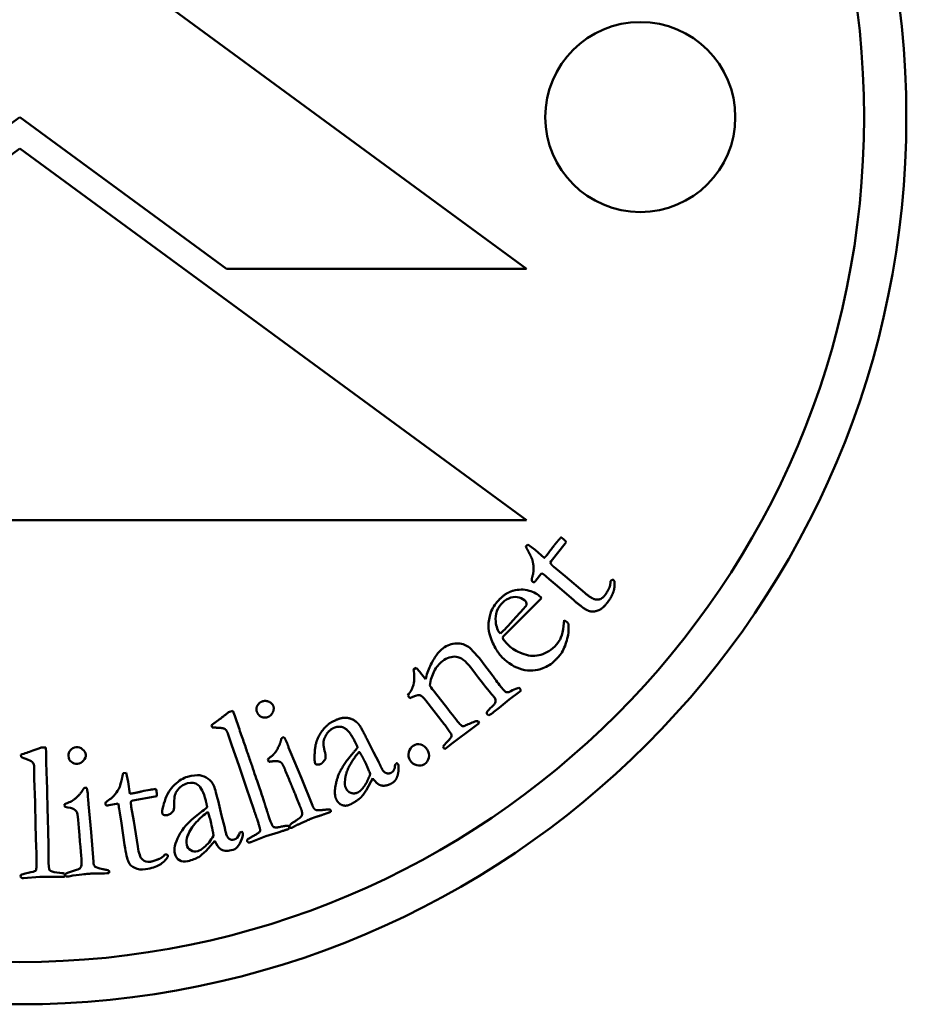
# Model space of a CAD drawing. Header units: millimetres. Extents: x 2465 to 6440, y 1978 to 4016.
# Tile 5 of 7: x 6159 to 6180, y 2270 to 2293. Entities that reach past the tile are written whole.
import ezdxf

# ---------------------------------------------------------------- set-up
doc = ezdxf.new("R2010")
doc.units = ezdxf.units.MM
doc.layers.add('Visibile (ISO)', color=7, linetype='Continuous', lineweight=50)

msp = doc.modelspace()

# ---------------------------------------------------------------- linework, layer by layer
at = {"layer": 'Visibile (ISO)'}
for p, q in [((6159.278, 2296.04), (6171.278, 2287.239)), ((6159.272, 2290.832), (6154.374, 2287.24)), ((6164.17, 2287.239), (6159.272, 2290.832)), ((6147.278, 2281.288), (6159.278, 2290.088)), ((6159.278, 2290.088), (6171.278, 2281.288)), ((6171.278, 2287.239), (6164.17, 2287.239)), ((6171.278, 2281.288), (6147.278, 2281.288)), ((6171.261, 2280.664), (6171.31, 2280.718)), ((6171.31, 2280.718), (6171.483, 2280.585)), ((6172.194, 2280.739), (6171.859, 2280.318)), ((6172.219, 2280.768), (6172.194, 2280.739)), ((6171.483, 2280.585), (6171.698, 2280.397)), ((6171.859, 2280.318), (6171.836, 2280.283)), ((6171.926, 2280.183), (6172.195, 2279.966)), ((6171.612, 2280.01), (6171.498, 2279.862)), ((6171.64, 2280.038), (6171.612, 2280.01)), ((6171.813, 2279.898), (6171.742, 2279.958)), ((6172.195, 2279.966), (6172.658, 2279.569)), ((6171.498, 2279.862), (6171.488, 2279.846)), ((6172.004, 2279.74), (6171.813, 2279.898)), ((6172.394, 2279.397), (6172.004, 2279.74)), ((6173.266, 2279.846), (6173.28, 2279.862)), ((6173.346, 2279.868), (6173.356, 2279.856)), ((6171.635, 2279.448), (6170.979, 2278.793)), ((6171.613, 2279.47), (6171.635, 2279.448)), ((6170.979, 2278.793), (6170.855, 2278.671)), ((6172.146, 2278.709), (6172.172, 2278.923)), ((6172.172, 2278.923), (6172.245, 2278.868)), ((6170.658, 2278.605), (6170.734, 2278.679)), ((6170.755, 2278.431), (6170.774, 2278.416)), ((6170.774, 2278.416), (6170.79, 2278.399)), ((6170.79, 2278.399), (6170.866, 2278.318)), ((6170.269, 2277.881), (6170.481, 2277.605)), ((6168.601, 2277.754), (6168.665, 2277.799)), ((6168.766, 2277.68), (6168.859, 2277.559)), ((6170.065, 2277.656), (6169.957, 2277.805)), ((6170.138, 2277.561), (6170.065, 2277.656)), ((6168.859, 2277.559), (6168.887, 2277.527)), ((6169.095, 2277.226), (6169.413, 2276.825)), ((6171.11, 2277.224), (6170.866, 2277.043)), ((6171.11, 2277.318), (6171.121, 2277.304)), ((6171.145, 2277.251), (6171.11, 2277.224)), ((6168.514, 2277.078), (6168.464, 2277.144)), ((6169.329, 2276.465), (6168.894, 2277.022)), ((6170.866, 2277.043), (6170.632, 2276.853)), ((6164.221, 2276.743), (6164.324, 2276.779)), ((6164.324, 2276.779), (6164.366, 2276.658)), ((6170.387, 2276.669), (6170.347, 2276.7)), ((6170.156, 2276.488), (6169.964, 2276.341)), ((6170.13, 2276.527), (6170.156, 2276.488)), ((6163.83, 2276.388), (6163.813, 2276.437)), ((6164.286, 2275.985), (6164.202, 2276.242)), ((6169.446, 2276.3), (6169.399, 2276.369)), ((6169.964, 2276.341), (6169.564, 2276.043)), ((6165.508, 2276.147), (6165.536, 2276.156)), ((6167.489, 2276.129), (6167.651, 2275.801)), ((6159.783, 2275.908), (6159.892, 2275.911)), ((6159.892, 2275.911), (6159.896, 2275.784)), ((6164.469, 2275.465), (6164.286, 2275.985)), ((6165.642, 2275.913), (6165.689, 2275.8)), ((6165.689, 2275.8), (6165.946, 2275.187)), ((6167.651, 2275.801), (6167.776, 2275.564)), ((6169.345, 2275.872), (6169.322, 2275.894)), ((6169.391, 2275.907), (6169.345, 2275.872)), ((6159.304, 2275.686), (6159.302, 2275.738)), ((6165.172, 2275.569), (6165.148, 2275.632)), ((6159.618, 2275.165), (6159.615, 2275.435)), ((6161.724, 2275.305), (6161.796, 2275.313)), ((6161.796, 2275.313), (6161.841, 2275.1)), ((6164.641, 2274.945), (6164.469, 2275.465)), ((6168.161, 2275.459), (6168.167, 2275.503)), ((6159.637, 2274.615), (6159.618, 2275.165)), ((6161.841, 2275.1), (6161.881, 2274.817)), ((6165.946, 2275.187), (6166.209, 2274.534)), ((6167.633, 2275.183), (6167.485, 2274.905)), ((6160.833, 2274.955), (6160.862, 2274.955)), ((6164.817, 2274.443), (6164.641, 2274.945)), ((6159.646, 2274.067), (6159.637, 2274.615)), ((6160.891, 2274.691), (6160.902, 2274.57)), ((6161.952, 2274.652), (6161.911, 2274.64)), ((6162.48, 2274.752), (6161.952, 2274.652)), ((6162.519, 2274.758), (6162.48, 2274.752)), ((6163.97, 2274.657), (6164.053, 2274.301)), ((6160.34, 2274.503), (6160.336, 2274.571)), ((6160.902, 2274.57), (6160.965, 2273.908)), ((6161.38, 2274.542), (6161.362, 2274.537)), ((6161.563, 2274.579), (6161.38, 2274.542)), ((6161.602, 2274.583), (6161.563, 2274.579)), ((6161.643, 2274.363), (6161.628, 2274.455)), ((6161.684, 2274.12), (6161.643, 2274.363)), ((6161.914, 2274.506), (6161.977, 2274.167)), ((6161.977, 2274.167), (6162.068, 2273.563)), ((6164.053, 2274.301), (6164.122, 2274.042)), ((6159.665, 2273.534), (6159.646, 2274.067)), ((6160.965, 2273.908), (6161.02, 2273.206)), ((6161.756, 2273.605), (6161.684, 2274.12)), ((6164.473, 2273.853), (6164.489, 2273.895)), ((6165.392, 2273.902), (6165.104, 2273.814)), ((6163.897, 2273.703), (6163.69, 2273.465)), ((6165.104, 2273.814), (6164.744, 2273.67)), ((6162.71, 2273.376), (6162.731, 2273.38)), ((6162.785, 2273.341), (6162.784, 2273.325)), ((6159.75, 2272.848), (6159.364, 2272.819)), ((6160.052, 2272.847), (6159.75, 2272.848))]:
    msp.add_line(p, q, dxfattribs=at)
for centre, radius in [((6159.272, 2290.832), 21), ((6159.272, 2290.832), 20), ((6173.972, 2290.832), 2.25)]:
    msp.add_circle(centre, radius, dxfattribs=at)
for centre, radius, start, end in [((6170.691, 2278.714), 1.629, 49.8118, 54.385), ((6172.062, 2278.687), 0.257, 36.3225, 44.4418), ((6160.02, 2274.198), 1.629, 9.086, 13.6593)]:
    msp.add_arc(centre, radius, start, end, dxfattribs=at)
for points, degree in [([(6172.003, 2280.782), (6172.033, 2280.817), (6172.094, 2280.885)], 2), ([(6172.094, 2280.885), (6172.133, 2280.859), (6172.154, 2280.84)], 2), ([(6171.329, 2280.535), (6171.279, 2280.625), (6171.261, 2280.664)], 2), ([(6171.875, 2280.618), (6171.939, 2280.706), (6172.003, 2280.782)], 2), ([(6172.154, 2280.84), (6172.176, 2280.822), (6172.219, 2280.768)], 2), ([(6171.411, 2280.363), (6171.392, 2280.413), (6171.329, 2280.535)], 2), ([(6171.698, 2280.397), (6171.728, 2280.429), (6171.735, 2280.437)], 2), ([(6171.735, 2280.437), (6171.774, 2280.482), (6171.875, 2280.618)], 2), ([(6171.426, 2279.99), (6171.445, 2280.053), (6171.44, 2280.264), (6171.411, 2280.363)], 2), ([(6171.836, 2280.283), (6171.868, 2280.232), (6171.926, 2280.183)], 2), ([(6171.425, 2279.832), (6171.403, 2279.85), (6171.397, 2279.899), (6171.426, 2279.99)], 2), ([(6171.488, 2279.846), (6171.471, 2279.826), (6171.437, 2279.822), (6171.425, 2279.832)], 2), ([(6173.356, 2279.856), (6173.376, 2279.71), (6173.285, 2279.45), (6173.148, 2279.287)], 2), ([(6173.239, 2279.693), (6173.261, 2279.739), (6173.266, 2279.846)], 2), ([(6170.647, 2279.427), (6170.801, 2279.579), (6170.953, 2279.619)], 2), ([(6172.658, 2279.569), (6172.842, 2279.413), (6172.942, 2279.41)], 2), ([(6172.942, 2279.41), (6173.042, 2279.404), (6173.121, 2279.497)], 2), ([(6173.121, 2279.497), (6173.159, 2279.543), (6173.239, 2279.693)], 2), ([(6170.442, 2279.139), (6170.485, 2279.239), (6170.553, 2279.335), (6170.647, 2279.427)], 3), ([(6170.712, 2279.339), (6170.585, 2279.214), (6170.53, 2279.066), (6170.547, 2278.896)], 3), ([(6171.21, 2279.198), (6171.253, 2279.244), (6171.275, 2279.275), (6171.279, 2279.291)], 3), ([(6171.279, 2279.291), (6171.278, 2279.332), (6171.27, 2279.36), (6171.254, 2279.376)], 3), ([(6173.148, 2279.287), (6173.05, 2279.172), (6172.82, 2279.112), (6172.638, 2279.191), (6172.394, 2279.397)], 2), ([(6170.377, 2278.861), (6170.392, 2278.977), (6170.413, 2279.07), (6170.442, 2279.139)], 3), ([(6170.734, 2278.679), (6170.791, 2278.735), (6170.949, 2278.908), (6171.21, 2279.198)], 3), ([(6170.402, 2278.601), (6170.376, 2278.69), (6170.368, 2278.776), (6170.377, 2278.861)], 3), ([(6170.547, 2278.896), (6170.559, 2278.765), (6170.596, 2278.668), (6170.658, 2278.605)], 3), ([(6170.855, 2278.671), (6170.804, 2278.621), (6170.754, 2278.568), (6170.705, 2278.512)], 3), ([(6170.705, 2278.512), (6170.728, 2278.469), (6170.744, 2278.442), (6170.755, 2278.431)], 3), ([(6169.178, 2278.141), (6169.209, 2278.18), (6169.249, 2278.218), (6169.297, 2278.255)], 3), ([(6172.114, 2278.16), (6172.073, 2278.09), (6171.943, 2277.963)], 2), ([(6169.612, 2278.058), (6169.502, 2278.07), (6169.394, 2278.035), (6169.287, 2277.953)], 3), ([(6169.957, 2277.805), (6169.835, 2277.963), (6169.721, 2278.047), (6169.612, 2278.058)], 3), ([(6171.943, 2277.963), (6171.865, 2277.886), (6171.773, 2277.827), (6171.666, 2277.785)], 3), ([(6168.597, 2277.397), (6168.624, 2277.504), (6168.625, 2277.623), (6168.601, 2277.754)], 3), ([(6168.665, 2277.799), (6168.713, 2277.744), (6168.747, 2277.705), (6168.766, 2277.68)], 3), ([(6168.464, 2277.144), (6168.535, 2277.236), (6168.58, 2277.32), (6168.597, 2277.397)], 3), ([(6168.887, 2277.527), (6168.893, 2277.547), (6168.9, 2277.572), (6168.907, 2277.602)], 3), ([(6170.469, 2277.147), (6170.421, 2277.2), (6170.311, 2277.338), (6170.138, 2277.561)], 3), ([(6168.753, 2277.146), (6168.694, 2277.155), (6168.614, 2277.133), (6168.514, 2277.078)], 3), ([(6168.985, 2277.377), (6169.027, 2277.317), (6169.063, 2277.267), (6169.095, 2277.226)], 3), ([(6170.64, 2277.384), (6170.706, 2277.299), (6170.751, 2277.247), (6170.776, 2277.229)], 3), ([(6170.776, 2277.229), (6170.795, 2277.218), (6170.823, 2277.214), (6170.859, 2277.218)], 3), ([(6170.859, 2277.218), (6170.99, 2277.292), (6171.074, 2277.326), (6171.11, 2277.318)], 3), ([(6171.121, 2277.304), (6171.13, 2277.292), (6171.139, 2277.274), (6171.145, 2277.251)], 3), ([(6164.894, 2276.747), (6164.864, 2276.819), (6164.93, 2276.964), (6165.007, 2276.996)], 2), ([(6165.007, 2276.996), (6165.086, 2277.029), (6165.251, 2276.963), (6165.278, 2276.898)], 2), ([(6168.894, 2277.022), (6168.836, 2277.098), (6168.789, 2277.139), (6168.753, 2277.146)], 3), ([(6170.512, 2277.099), (6170.505, 2277.108), (6170.49, 2277.124), (6170.469, 2277.147)], 3), ([(6170.545, 2277.009), (6170.538, 2277.05), (6170.527, 2277.08), (6170.512, 2277.099)], 3), ([(6163.934, 2276.525), (6164.032, 2276.598), (6164.221, 2276.743)], 2), ([(6165.157, 2276.634), (6165.078, 2276.601), (6164.928, 2276.663), (6164.894, 2276.747)], 2), ([(6165.278, 2276.898), (6165.305, 2276.833), (6165.236, 2276.667), (6165.157, 2276.634)], 2), ([(6169.413, 2276.825), (6169.574, 2276.614), (6169.676, 2276.487), (6169.719, 2276.444)], 3), ([(6170.337, 2276.738), (6170.358, 2276.779), (6170.398, 2276.824), (6170.455, 2276.875)], 3), ([(6170.347, 2276.7), (6170.342, 2276.707), (6170.338, 2276.72), (6170.337, 2276.738)], 3), ([(6170.632, 2276.853), (6170.546, 2276.783), (6170.465, 2276.722), (6170.387, 2276.669)], 3), ([(6163.813, 2276.437), (6163.868, 2276.478), (6163.934, 2276.525)], 2), ([(6164.366, 2276.658), (6164.987, 2274.867), (6165.097, 2274.517)], 2), ([(6166.273, 2275.53), (6166.246, 2275.583), (6166.28, 2276.077), (6166.529, 2276.443), (6166.658, 2276.51)], 2), ([(6166.658, 2276.51), (6166.834, 2276.6), (6167.038, 2276.624), (6167.252, 2276.533), (6167.314, 2276.445)], 2), ([(6169.399, 2276.369), (6169.382, 2276.395), (6169.358, 2276.427), (6169.329, 2276.465)], 3), ([(6170.052, 2276.526), (6170.081, 2276.539), (6170.107, 2276.539), (6170.13, 2276.527)], 3), ([(6164.016, 2276.375), (6163.882, 2276.381), (6163.83, 2276.388)], 2), ([(6164.202, 2276.242), (6164.176, 2276.318), (6164.106, 2276.368), (6164.016, 2276.375)], 2), ([(6166.693, 2276.364), (6166.55, 2276.29), (6166.485, 2276.116)], 2), ([(6167.205, 2276.064), (6167.07, 2276.325), (6166.829, 2276.434), (6166.693, 2276.364)], 2), ([(6167.314, 2276.445), (6167.346, 2276.406), (6167.489, 2276.129)], 2), ([(6169.719, 2276.444), (6169.736, 2276.426), (6169.751, 2276.417), (6169.763, 2276.415)], 3), ([(6165.278, 2275.739), (6165.341, 2275.805), (6165.45, 2276.016), (6165.472, 2276.126)], 2), ([(6165.472, 2276.126), (6165.494, 2276.141), (6165.508, 2276.147)], 2), ([(6165.536, 2276.156), (6165.588, 2276.057), (6165.607, 2276.011)], 2), ([(6165.607, 2276.011), (6165.612, 2275.999), (6165.642, 2275.913)], 2), ([(6166.485, 2276.116), (6166.444, 2276.007), (6166.505, 2275.793)], 2), ([(6167.276, 2275.914), (6167.246, 2275.983), (6167.205, 2276.064)], 2), ([(6169.301, 2275.933), (6169.325, 2275.965), (6169.355, 2276), (6169.391, 2276.038)], 3), ([(6169.564, 2276.043), (6169.473, 2275.971), (6169.415, 2275.926), (6169.391, 2275.907)], 3), ([(6159.302, 2275.738), (6159.345, 2275.753), (6159.392, 2275.769), (6159.444, 2275.786)], 3), ([(6159.444, 2275.786), (6159.521, 2275.813), (6159.634, 2275.853), (6159.783, 2275.908)], 3), ([(6159.896, 2275.784), (6159.934, 2274.52), (6159.953, 2273.767), (6159.953, 2273.522)], 3), ([(6166.505, 2275.793), (6166.521, 2275.734), (6166.519, 2275.654)], 2), ([(6166.978, 2275.151), (6167, 2275.329), (6167.205, 2275.69), (6167.318, 2275.81)], 2), ([(6167.079, 2275.669), (6167.243, 2275.865), (6167.276, 2275.914)], 2), ([(6167.318, 2275.81), (6167.374, 2275.719), (6167.403, 2275.664)], 2), ([(6169.322, 2275.894), (6169.316, 2275.902), (6169.309, 2275.915), (6169.301, 2275.933)], 3), ([(6159.477, 2275.618), (6159.393, 2275.648), (6159.336, 2275.671), (6159.304, 2275.686)], 3), ([(6165.148, 2275.632), (6165.269, 2275.727), (6165.278, 2275.739)], 2), ([(6165.473, 2275.548), (6165.454, 2275.568), (6165.335, 2275.597), (6165.172, 2275.569)], 2), ([(6165.564, 2275.369), (6165.504, 2275.515), (6165.473, 2275.548)], 2), ([(6166.311, 2275.508), (6166.283, 2275.511), (6166.273, 2275.53)], 2), ([(6166.406, 2275.522), (6166.362, 2275.5), (6166.311, 2275.508)], 2), ([(6166.519, 2275.654), (6166.459, 2275.55), (6166.406, 2275.522)], 2), ([(6166.774, 2274.675), (6166.701, 2274.815), (6166.845, 2275.39), (6167.079, 2275.669)], 2), ([(6167.403, 2275.664), (6167.458, 2275.557), (6167.576, 2275.288)], 2), ([(6167.776, 2275.564), (6167.801, 2275.516), (6167.815, 2275.482)], 2), ([(6168.167, 2275.503), (6168.176, 2275.514), (6168.206, 2275.541)], 2), ([(6168.206, 2275.541), (6168.232, 2275.519), (6168.238, 2275.508)], 2), ([(6161.691, 2275.163), (6161.712, 2275.263), (6161.724, 2275.305)], 2), ([(6165.933, 2274.467), (6165.87, 2274.633), (6165.564, 2275.369)], 2), ([(6167.815, 2275.482), (6167.844, 2275.421), (6167.858, 2275.393)], 2), ([(6167.858, 2275.393), (6167.893, 2275.326), (6167.954, 2275.305)], 2), ([(6167.954, 2275.305), (6168.014, 2275.284), (6168.067, 2275.311)], 2), ([(6168.067, 2275.311), (6168.146, 2275.352), (6168.161, 2275.459)], 2), ([(6168.245, 2275.374), (6168.233, 2275.239), (6168.182, 2275.151)], 2), ([(6168.238, 2275.508), (6168.253, 2275.478), (6168.245, 2275.374)], 2), ([(6161.642, 2274.978), (6161.654, 2275.012), (6161.67, 2275.073), (6161.691, 2275.163)], 3), ([(6163.247, 2275.065), (6163.143, 2275.038), (6163.056, 2274.974), (6162.988, 2274.87)], 3), ([(6166.978, 2275.151), (6166.965, 2275.065), (6166.974, 2274.995), (6167.002, 2274.939)], 3), ([(6167.576, 2275.288), (6167.511, 2275.097), (6167.421, 2274.977)], 2), ([(6167.794, 2275.026), (6167.722, 2275.057), (6167.633, 2275.183)], 2), ([(6168.182, 2275.151), (6168.147, 2275.095), (6168.062, 2275.051)], 2), ([(6160.492, 2274.634), (6160.572, 2274.678), (6160.739, 2274.847), (6160.793, 2274.946)], 2), ([(6160.793, 2274.946), (6160.809, 2274.951), (6160.823, 2274.954), (6160.833, 2274.955)], 3), ([(6160.862, 2274.955), (6160.876, 2274.881), (6160.884, 2274.828), (6160.887, 2274.795)], 3), ([(6161.935, 2274.823), (6161.994, 2274.832), (6162.159, 2274.869)], 2), ([(6162.159, 2274.869), (6162.23, 2274.886), (6162.298, 2274.899), (6162.363, 2274.91)], 3), ([(6162.363, 2274.91), (6162.394, 2274.914), (6162.439, 2274.921), (6162.499, 2274.929)], 3), ([(6162.499, 2274.929), (6162.508, 2274.898), (6162.513, 2274.874), (6162.516, 2274.855)], 3), ([(6162.516, 2274.855), (6162.519, 2274.836), (6162.52, 2274.804), (6162.519, 2274.758)], 3), ([(6162.988, 2274.87), (6162.945, 2274.806), (6162.928, 2274.7), (6162.935, 2274.551)], 3), ([(6163.871, 2275.005), (6163.885, 2274.974), (6163.919, 2274.859), (6163.97, 2274.657)], 3), ([(6167.291, 2274.851), (6167.207, 2274.808), (6167.044, 2274.858), (6167.002, 2274.939)], 2), ([(6167.421, 2274.977), (6167.355, 2274.885), (6167.291, 2274.851)], 2), ([(6167.485, 2274.905), (6167.401, 2274.774), (6167.346, 2274.722)], 2), ([(6168.062, 2275.051), (6167.914, 2274.975), (6167.794, 2275.026)], 2), ([(6160.336, 2274.571), (6160.432, 2274.607), (6160.484, 2274.628), (6160.492, 2274.634)], 3), ([(6160.887, 2274.795), (6160.888, 2274.786), (6160.889, 2274.752), (6160.891, 2274.691)], 3), ([(6161.881, 2274.817), (6161.91, 2274.82), (6161.928, 2274.822), (6161.935, 2274.823)], 3), ([(6161.911, 2274.64), (6161.905, 2274.601), (6161.906, 2274.556), (6161.914, 2274.506)], 3), ([(6163.714, 2274.495), (6163.7, 2274.57), (6163.678, 2274.658)], 2), ([(6167.115, 2274.568), (6167.009, 2274.513), (6166.825, 2274.575), (6166.774, 2274.675)], 2), ([(6167.346, 2274.722), (6167.259, 2274.642), (6167.115, 2274.568)], 2), ([(6160.654, 2274.195), (6160.645, 2274.3), (6160.634, 2274.366), (6160.621, 2274.393)], 3), ([(6162.917, 2274.413), (6162.863, 2274.354), (6162.816, 2274.32), (6162.777, 2274.31)], 3), ([(6162.935, 2274.551), (6162.937, 2274.511), (6162.931, 2274.464), (6162.917, 2274.413)], 3), ([(6163.466, 2274.301), (6163.602, 2274.404), (6163.685, 2274.468), (6163.714, 2274.495)], 3), ([(6163.781, 2274.223), (6163.77, 2274.263), (6163.754, 2274.317), (6163.731, 2274.385)], 3), ([(6164.961, 2273.997), (6164.943, 2274.079), (6164.817, 2274.443)], 2), ([(6165.097, 2274.517), (6165.16, 2274.311), (6165.164, 2274.299)], 2), ([(6165.957, 2274.309), (6165.974, 2274.369), (6165.933, 2274.467)], 2), ([(6166.209, 2274.534), (6166.24, 2274.454), (6166.321, 2274.415), (6166.473, 2274.433)], 2), ([(6166.639, 2274.387), (6166.554, 2274.354), (6166.421, 2274.31)], 2), ([(6166.473, 2274.433), (6166.57, 2274.445), (6166.618, 2274.445)], 2), ([(6166.618, 2274.445), (6166.631, 2274.434), (6166.636, 2274.422)], 2), ([(6166.636, 2274.422), (6166.641, 2274.41), (6166.639, 2274.387)], 2), ([(6160.737, 2273.225), (6160.73, 2273.342), (6160.702, 2273.666), (6160.654, 2274.195)], 3), ([(6162.682, 2274.318), (6162.664, 2274.324), (6162.653, 2274.334), (6162.65, 2274.347)], 3), ([(6162.777, 2274.31), (6162.745, 2274.302), (6162.714, 2274.304), (6162.682, 2274.318)], 3), ([(6163.865, 2273.818), (6163.829, 2274.011), (6163.8, 2274.146), (6163.781, 2274.223)], 3), ([(6165.164, 2274.299), (6165.249, 2274.053), (6165.278, 2274.033)], 2), ([(6165.688, 2274.09), (6165.693, 2274.098), (6165.886, 2274.229)], 2), ([(6166.18, 2274.227), (6166.153, 2274.216), (6165.843, 2274.076)], 2), ([(6165.886, 2274.229), (6165.947, 2274.271), (6165.957, 2274.309)], 2), ([(6166.421, 2274.31), (6166.237, 2274.25), (6166.18, 2274.227)], 2), ([(6164.122, 2274.042), (6164.131, 2274.007), (6164.137, 2273.977), (6164.142, 2273.953)], 3), ([(6164.142, 2273.953), (6164.151, 2273.909), (6164.159, 2273.877), (6164.164, 2273.857)], 3), ([(6164.489, 2273.895), (6164.497, 2273.9), (6164.512, 2273.909), (6164.536, 2273.923)], 3), ([(6164.536, 2273.923), (6164.549, 2273.905), (6164.557, 2273.891), (6164.559, 2273.883)], 3), ([(6164.663, 2273.691), (6164.654, 2273.715), (6164.677, 2273.745), (6164.945, 2273.893), (6164.975, 2273.939), (6164.961, 2273.997)], 2), ([(6165.278, 2274.033), (6165.319, 2274.003), (6165.597, 2274.064), (6165.627, 2274.058)], 2), ([(6165.623, 2273.974), (6165.608, 2273.969), (6165.392, 2273.902)], 2), ([(6165.654, 2274.034), (6165.663, 2274.01), (6165.65, 2273.983), (6165.623, 2273.974)], 2), ([(6165.627, 2274.058), (6165.648, 2274.054), (6165.654, 2274.034)], 2), ([(6165.667, 2274.025), (6165.654, 2274.056), (6165.688, 2274.09)], 2), ([(6165.687, 2274.005), (6165.671, 2274.015), (6165.667, 2274.025)], 2), ([(6165.726, 2274.013), (6165.714, 2274.008), (6165.687, 2274.005)], 2), ([(6165.843, 2274.076), (6165.782, 2274.047), (6165.726, 2274.013)], 2), ([(6163.251, 2273.82), (6163.22, 2273.738), (6163.212, 2273.668), (6163.228, 2273.607)], 3), ([(6163.644, 2273.55), (6163.721, 2273.614), (6163.794, 2273.704), (6163.865, 2273.818)], 3), ([(6164.018, 2273.514), (6163.976, 2273.545), (6163.936, 2273.608), (6163.897, 2273.703)], 3), ([(6164.164, 2273.857), (6164.176, 2273.808), (6164.2, 2273.773), (6164.237, 2273.75)], 3), ([(6164.237, 2273.75), (6164.273, 2273.727), (6164.31, 2273.72), (6164.349, 2273.73)], 3), ([(6164.349, 2273.73), (6164.406, 2273.745), (6164.447, 2273.786), (6164.473, 2273.853)], 3), ([(6164.537, 2273.751), (6164.508, 2273.665), (6164.471, 2273.598), (6164.425, 2273.548)], 3), ([(6164.559, 2273.883), (6164.565, 2273.861), (6164.557, 2273.817), (6164.537, 2273.751)], 3), ([(6164.685, 2273.666), (6164.67, 2273.671), (6164.663, 2273.691)], 2), ([(6164.744, 2273.67), (6164.708, 2273.654), (6164.685, 2273.666)], 2), ([(6159.668, 2273.067), (6159.674, 2273.122), (6159.672, 2273.278), (6159.665, 2273.534)], 3), ([(6159.953, 2273.522), (6159.953, 2273.378), (6159.952, 2273.302), (6159.952, 2273.294)], 3), ([(6162.068, 2273.563), (6162.093, 2273.404), (6162.131, 2273.302), (6162.18, 2273.257)], 3), ([(6163.489, 2273.457), (6163.535, 2273.469), (6163.587, 2273.5), (6163.644, 2273.55)], 3), ([(6163.69, 2273.465), (6163.616, 2273.393), (6163.557, 2273.344), (6163.513, 2273.318)], 3), ([(6164.285, 2273.478), (6164.177, 2273.45), (6164.088, 2273.463), (6164.018, 2273.514)], 3), ([(6164.425, 2273.548), (6164.393, 2273.517), (6164.347, 2273.494), (6164.285, 2273.478)], 3), ([(6159.952, 2273.294), (6159.958, 2273.12), (6159.967, 2273.025), (6159.982, 2273.006)], 3), ([(6160.712, 2273.066), (6160.735, 2273.101), (6160.743, 2273.154), (6160.737, 2273.225)], 3), ([(6162.18, 2273.257), (6162.228, 2273.211), (6162.292, 2273.194), (6162.372, 2273.207)], 3), ([(6162.372, 2273.207), (6162.431, 2273.216), (6162.589, 2273.278)], 2), ([(6162.589, 2273.278), (6162.621, 2273.292), (6162.661, 2273.325), (6162.71, 2273.376)], 3), ([(6163.513, 2273.318), (6163.444, 2273.279), (6163.358, 2273.246), (6163.254, 2273.22)], 3), ([(6160.39, 2272.938), (6160.395, 2272.942), (6160.472, 2272.966), (6160.62, 2273.011)], 3), ([(6160.62, 2273.011), (6160.668, 2273.025), (6160.698, 2273.044), (6160.712, 2273.066)], 3), ([(6161.242, 2273.03), (6161.337, 2273.013), (6161.383, 2272.999)], 2), ([(6161.383, 2272.999), (6161.389, 2272.989), (6161.393, 2272.98), (6161.393, 2272.971)], 3), ([(6161.393, 2272.971), (6161.394, 2272.962), (6161.392, 2272.951), (6161.386, 2272.936)], 3), ([(6159.306, 2272.832), (6159.297, 2272.839), (6159.293, 2272.849), (6159.292, 2272.863)], 3), ([(6159.364, 2272.819), (6159.338, 2272.816), (6159.319, 2272.821), (6159.306, 2272.832)], 3), ([(6160.293, 2272.846), (6160.283, 2272.846), (6160.202, 2272.846), (6160.052, 2272.847)], 3), ([(6160.322, 2272.925), (6160.334, 2272.919), (6160.341, 2272.909), (6160.341, 2272.895)], 3), ([(6160.35, 2272.882), (6160.348, 2272.904), (6160.362, 2272.923), (6160.39, 2272.938)], 3), ([(6160.363, 2272.857), (6160.355, 2272.867), (6160.351, 2272.875), (6160.35, 2272.882)], 3), ([(6160.403, 2272.853), (6160.394, 2272.852), (6160.381, 2272.853), (6160.363, 2272.857)], 3), ([(6160.9, 2272.921), (6160.881, 2272.919), (6160.759, 2272.905), (6160.533, 2272.878)], 3), ([(6161.155, 2272.928), (6160.962, 2272.927), (6160.9, 2272.921)], 2), ([(6161.386, 2272.936), (6161.326, 2272.933), (6161.248, 2272.93), (6161.155, 2272.928)], 3)]:
    msp.add_open_spline(points, degree=degree, dxfattribs=at)
for points, knots in [([(6173.28, 2279.862), (6173.289, 2279.873), (6173.299, 2279.879), (6173.324, 2279.881), (6173.335, 2279.877), (6173.346, 2279.868)], [0, 0, 0, 0, 0.004037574, 0.004037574, 0.008075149, 0.008075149, 0.008075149, 0.008075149]), ([(6170.953, 2279.619), (6171.09, 2279.656), (6171.218, 2279.657), (6171.457, 2279.586), (6171.549, 2279.536), (6171.613, 2279.47)], [0, 0, 0, 0, 0.04846115, 0.04846115, 0.09692231, 0.09692231, 0.09692231, 0.09692231]), ([(6171.254, 2279.376), (6171.22, 2279.411), (6171.171, 2279.439), (6171.042, 2279.481), (6170.975, 2279.481), (6170.837, 2279.439), (6170.773, 2279.398), (6170.712, 2279.339)], [0, 0, 0, 0, 0.01296178, 0.01296178, 0.02592356, 0.02592356, 0.03888534, 0.03888534, 0.03888534, 0.03888534]), ([(6172.269, 2278.84), (6172.281, 2278.728), (6172.273, 2278.612), (6172.213, 2278.369), (6172.17, 2278.258), (6172.114, 2278.16)], [0.0000002, 0.0000002, 0.0000002, 0.0000002, 0.064317, 0.064317, 0.128634, 0.128634, 0.128634, 0.128634]), ([(6170.695, 2278.051), (6170.648, 2278.1), (6170.596, 2278.17), (6170.484, 2278.356), (6170.438, 2278.469), (6170.402, 2278.601)], [0, 0, 0, 0, 0.0638036, 0.0638036, 0.1276071, 0.1276071, 0.1276071, 0.1276071]), ([(6171.944, 2278.299), (6172.004, 2278.365), (6172.046, 2278.421), (6172.097, 2278.518), (6172.122, 2278.597), (6172.146, 2278.709)], [0, 0, 0, 0, 0.0599373, 0.0599373, 0.1198746, 0.1198746, 0.1198746, 0.1198746]), ([(6169.297, 2278.255), (6169.397, 2278.332), (6169.504, 2278.371), (6169.731, 2278.375), (6169.826, 2278.348), (6169.98, 2278.235), (6170.102, 2278.098), (6170.269, 2277.881)], [0, 0, 0, 0, 0.0500328, 0.0500328, 0.1000656, 0.1000656, 0.1500983, 0.1500983, 0.1500983, 0.1500983]), ([(6168.907, 2277.602), (6168.939, 2277.714), (6168.98, 2277.817), (6169.081, 2278.005), (6169.13, 2278.082), (6169.178, 2278.141)], [0, 0, 0, 0, 0.0683779, 0.0683779, 0.1367558, 0.1367558, 0.1367558, 0.1367558]), ([(6170.866, 2278.318), (6170.932, 2278.251), (6171.034, 2278.19), (6171.309, 2278.08), (6171.442, 2278.066), (6171.699, 2278.118), (6171.823, 2278.187), (6171.944, 2278.299)], [0, 0, 0, 0, 0.0355566, 0.0355566, 0.0711133, 0.0711133, 0.1066699, 0.1066699, 0.1066699, 0.1066699]), ([(6169.287, 2277.953), (6169.206, 2277.89), (6169.14, 2277.811), (6169.038, 2277.62), (6169.004, 2277.507), (6168.985, 2277.377)], [0, 0, 0, 0, 0.02794496, 0.02794496, 0.05588992, 0.05588992, 0.05588992, 0.05588992]), ([(6171.666, 2277.785), (6171.506, 2277.723), (6171.342, 2277.714), (6171.003, 2277.802), (6170.844, 2277.899), (6170.695, 2278.051)], [0, 0, 0, 0, 0.03517819, 0.03517819, 0.07035639, 0.07035639, 0.07035639, 0.07035639]), ([(6170.481, 2277.605), (6170.486, 2277.598), (6170.504, 2277.573), (6170.564, 2277.486), (6170.599, 2277.437), (6170.64, 2277.384)], [0, 0, 0, 0, 0.01497366, 0.01497366, 0.02994731, 0.02994731, 0.02994731, 0.02994731]), ([(6170.455, 2276.875), (6170.487, 2276.904), (6170.508, 2276.926), (6170.528, 2276.957), (6170.537, 2276.979), (6170.545, 2277.009)], [0, 0, 0, 0, 0.00754398, 0.00754398, 0.01508796, 0.01508796, 0.01508796, 0.01508796]), ([(6169.763, 2276.415), (6169.78, 2276.413), (6169.805, 2276.42), (6169.872, 2276.452), (6169.913, 2276.469), (6170.007, 2276.506), (6170.037, 2276.519), (6170.052, 2276.526)], [0, 0, 0, 0, 0.00356286, 0.00356286, 0.00712572, 0.00712572, 0.01068858, 0.01068858, 0.01068858, 0.01068858]), ([(6169.391, 2276.038), (6169.46, 2276.108), (6169.496, 2276.156), (6169.504, 2276.208), (6169.486, 2276.247), (6169.446, 2276.3)], [0, 0, 0, 0, 0.01446219, 0.01446219, 0.02892437, 0.02892437, 0.02892437, 0.02892437]), ([(6168.595, 2275.953), (6168.65, 2275.987), (6168.709, 2275.996), (6168.835, 2275.963), (6168.886, 2275.924), (6168.925, 2275.862)], [0, 0, 0, 0, 0.0172123, 0.0172123, 0.03442461, 0.03442461, 0.03442461, 0.03442461]), ([(6160.426, 2275.711), (6160.421, 2275.762), (6160.437, 2275.808), (6160.508, 2275.887), (6160.553, 2275.91), (6160.608, 2275.915)], [0, 0, 0, 0, 0.01264234, 0.01264234, 0.02528468, 0.02528468, 0.02528468, 0.02528468]), ([(6160.608, 2275.915), (6160.665, 2275.92), (6160.717, 2275.904), (6160.809, 2275.829), (6160.834, 2275.787), (6160.838, 2275.74)], [0, 0, 0, 0, 0.01301641, 0.01301641, 0.02603281, 0.02603281, 0.02603281, 0.02603281]), ([(6168.519, 2275.605), (6168.483, 2275.662), (6168.473, 2275.726), (6168.504, 2275.866), (6168.54, 2275.918), (6168.595, 2275.953)], [0, 0, 0, 0, 0.01594639, 0.01594639, 0.03189277, 0.03189277, 0.03189277, 0.03189277]), ([(6168.925, 2275.862), (6168.964, 2275.8), (6168.976, 2275.736), (6168.949, 2275.603), (6168.915, 2275.552), (6168.859, 2275.517)], [0, 0, 0, 0, 0.01967067, 0.01967067, 0.03934134, 0.03934134, 0.03934134, 0.03934134]), ([(6159.615, 2275.435), (6159.614, 2275.489), (6159.604, 2275.527), (6159.57, 2275.573), (6159.534, 2275.595), (6159.477, 2275.618)], [0, 0, 0, 0, 0.02447524, 0.02447524, 0.04895049, 0.04895049, 0.04895049, 0.04895049]), ([(6160.644, 2275.524), (6160.587, 2275.519), (6160.538, 2275.534), (6160.455, 2275.603), (6160.432, 2275.65), (6160.426, 2275.711)], [0, 0, 0, 0, 0.01349521, 0.01349521, 0.02699043, 0.02699043, 0.02699043, 0.02699043]), ([(6160.838, 2275.74), (6160.842, 2275.693), (6160.825, 2275.647), (6160.748, 2275.555), (6160.701, 2275.529), (6160.644, 2275.524)], [0, 0, 0, 0, 0.01233008, 0.01233008, 0.02466017, 0.02466017, 0.02466017, 0.02466017]), ([(6168.859, 2275.517), (6168.803, 2275.482), (6168.742, 2275.473), (6168.608, 2275.508), (6168.556, 2275.546), (6168.519, 2275.605)], [0, 0, 0, 0, 0.01627864, 0.01627864, 0.03255729, 0.03255729, 0.03255729, 0.03255729]), ([(6162.65, 2274.347), (6162.64, 2274.386), (6162.659, 2274.484), (6162.755, 2274.8), (6162.834, 2274.929), (6163.051, 2275.129), (6163.152, 2275.191), (6163.246, 2275.215)], [0, 0, 0, 0, 0.00924117, 0.00924117, 0.01848234, 0.01848234, 0.02772351, 0.02772351, 0.02772351, 0.02772351]), ([(6163.246, 2275.215), (6163.373, 2275.248), (6163.471, 2275.26), (6163.607, 2275.245), (6163.673, 2275.218), (6163.798, 2275.127), (6163.843, 2275.071), (6163.871, 2275.005)], [0, 0, 0, 0, 0.02281205, 0.02281205, 0.04562411, 0.04562411, 0.06843616, 0.06843616, 0.06843616, 0.06843616]), ([(6163.678, 2274.658), (6163.629, 2274.847), (6163.57, 2274.969), (6163.43, 2275.076), (6163.346, 2275.09), (6163.247, 2275.065)], [0, 0, 0, 0, 0.02908649, 0.02908649, 0.05817299, 0.05817299, 0.05817299, 0.05817299]), ([(6161.41, 2274.686), (6161.446, 2274.71), (6161.487, 2274.748), (6161.576, 2274.857), (6161.613, 2274.916), (6161.642, 2274.978)], [0, 0, 0, 0, 0.0159133, 0.0159133, 0.0318266, 0.0318266, 0.0318266, 0.0318266]), ([(6161.305, 2274.567), (6161.302, 2274.586), (6161.305, 2274.602), (6161.323, 2274.629), (6161.355, 2274.653), (6161.41, 2274.686)], [0, 0, 0, 0, 0.02027896, 0.02027896, 0.04055792, 0.04055792, 0.04055792, 0.04055792]), ([(6160.621, 2274.393), (6160.612, 2274.409), (6160.591, 2274.428), (6160.521, 2274.471), (6160.449, 2274.489), (6160.34, 2274.503)], [0, 0, 0, 0, 0.00703085, 0.00703085, 0.01406169, 0.01406169, 0.01406169, 0.01406169]), ([(6161.362, 2274.537), (6161.345, 2274.534), (6161.332, 2274.536), (6161.312, 2274.548), (6161.307, 2274.557), (6161.305, 2274.567)], [0, 0, 0, 0, 0.00682585, 0.00682585, 0.01365169, 0.01365169, 0.01365169, 0.01365169]), ([(6163.731, 2274.385), (6163.64, 2274.324), (6163.547, 2274.242), (6163.359, 2274.039), (6163.292, 2273.932), (6163.251, 2273.82)], [0, 0, 0, 0, 0.02770678, 0.02770678, 0.05541355, 0.05541355, 0.05541355, 0.05541355]), ([(6162.945, 2273.401), (6162.919, 2273.503), (6162.951, 2273.642), (6163.131, 2273.994), (6163.273, 2274.155), (6163.466, 2274.301)], [0, 0, 0, 0, 0.03696352, 0.03696352, 0.07392703, 0.07392703, 0.07392703, 0.07392703]), ([(6162.256, 2273.03), (6162.156, 2273.014), (6162.071, 2273.024), (6161.928, 2273.094), (6161.878, 2273.141), (6161.821, 2273.26), (6161.79, 2273.395), (6161.756, 2273.605)], [0, 0, 0, 0, 0.02813961, 0.02813961, 0.05627921, 0.05627921, 0.08441882, 0.08441882, 0.08441882, 0.08441882]), ([(6163.228, 2273.607), (6163.243, 2273.548), (6163.275, 2273.505), (6163.373, 2273.448), (6163.428, 2273.441), (6163.489, 2273.457)], [0, 0, 0, 0, 0.01543556, 0.01543556, 0.03087112, 0.03087112, 0.03087112, 0.03087112]), ([(6161.02, 2273.206), (6161.024, 2273.149), (6161.036, 2273.11), (6161.08, 2273.069), (6161.141, 2273.049), (6161.242, 2273.03)], [0, 0, 0, 0, 0.01118335, 0.01118335, 0.02236669, 0.02236669, 0.02236669, 0.02236669]), ([(6162.784, 2273.325), (6162.731, 2273.243), (6162.664, 2273.179), (6162.506, 2273.087), (6162.396, 2273.052), (6162.256, 2273.03)], [0, 0, 0, 0, 0.02604762, 0.02604762, 0.05209524, 0.05209524, 0.05209524, 0.05209524]), ([(6162.731, 2273.38), (6162.745, 2273.382), (6162.756, 2273.379), (6162.776, 2273.365), (6162.782, 2273.355), (6162.785, 2273.341)], [0, 0, 0, 0, 0.004037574, 0.004037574, 0.008075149, 0.008075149, 0.008075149, 0.008075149]), ([(6163.254, 2273.22), (6163.177, 2273.2), (6163.111, 2273.207), (6163, 2273.276), (6162.964, 2273.329), (6162.945, 2273.401)], [0, 0, 0, 0, 0.0164488, 0.0164488, 0.0328976, 0.0328976, 0.0328976, 0.0328976]), ([(6159.292, 2272.863), (6159.292, 2272.881), (6159.297, 2272.893), (6159.317, 2272.907), (6159.372, 2272.921), (6159.572, 2272.962), (6159.629, 2272.978), (6159.658, 2273.001), (6159.666, 2273.027), (6159.668, 2273.067)], [0, 0, 0, 0, 0.0899317, 0.0899317, 0.1798634, 0.1798634, 0.2697952, 0.2697952, 0.3597269, 0.3597269, 0.3597269, 0.3597269]), ([(6159.982, 2273.006), (6160.002, 2272.979), (6160.059, 2272.961), (6160.248, 2272.944), (6160.305, 2272.935), (6160.322, 2272.925)], [0, 0, 0, 0, 0.01178039, 0.01178039, 0.02356078, 0.02356078, 0.02356078, 0.02356078]), ([(6160.341, 2272.895), (6160.342, 2272.877), (6160.339, 2272.865), (6160.325, 2272.851), (6160.312, 2272.847), (6160.293, 2272.846)], [0, 0, 0, 0, 0.003576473, 0.003576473, 0.007152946, 0.007152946, 0.007152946, 0.007152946]), ([(6160.533, 2272.878), (6160.511, 2272.875), (6160.489, 2272.871), (6160.446, 2272.863), (6160.424, 2272.858), (6160.403, 2272.853)], [0, 0, 0, 0, 0.00670619, 0.00670619, 0.01332151, 0.01332151, 0.01332151, 0.01332151])]:
    msp.add_open_spline(points, degree=3, knots=knots, dxfattribs=at)

doc.saveas('drawing.dxf')
